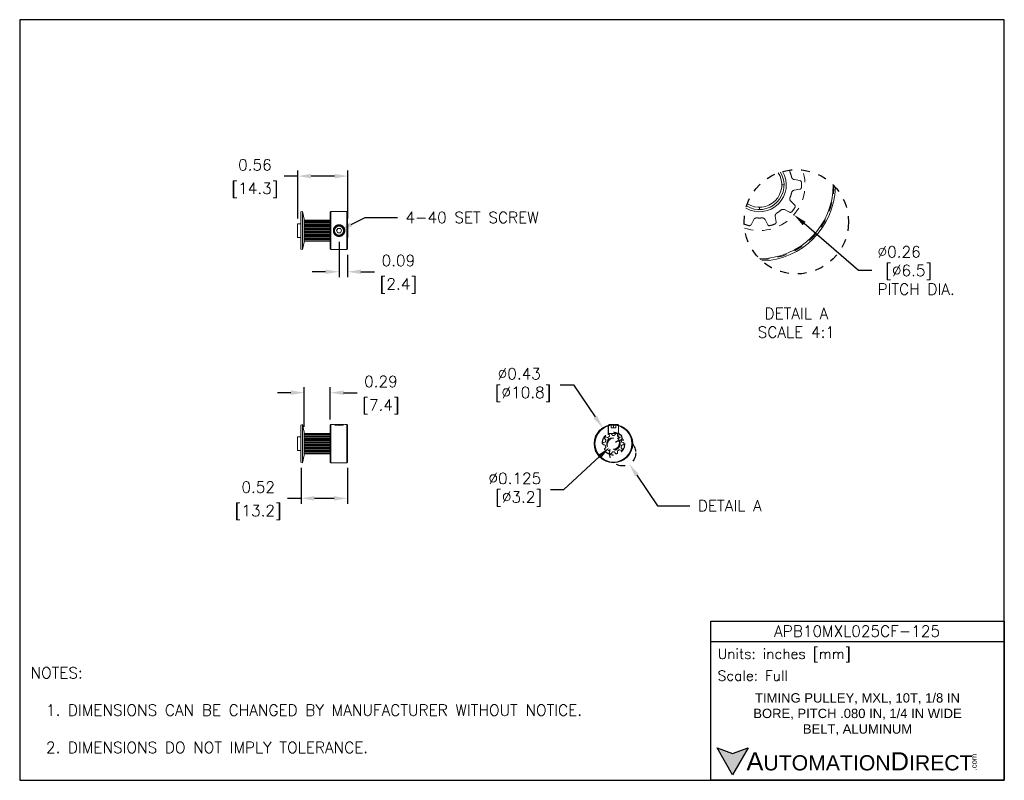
# Model space of a CAD drawing. Extents: x 886.4 to 897.4, y -8.5 to 0.
import ezdxf
from ezdxf import colors
from ezdxf.entities.mleader import LeaderData, LeaderLine
from ezdxf.math import Vec2, Vec3

# ---------------------------------------------------------------- set-up
doc = ezdxf.new("R2010")
doc.units = 0
doc.header["$LTSCALE"] = 0.25
doc.header["$MEASUREMENT"] = 0
doc.linetypes.add('HIDDEN', pattern=[0.375, 0.25, -0.125])
doc.layers.get('0').update_dxf_attribs({"linetype": 'CONTINUOUS'})
doc.layers.get('DEFPOINTS').update_dxf_attribs({"linetype": 'CONTINUOUS'})
for name, color, linetype in [('DIMENSIONS', 140, 'CONTINUOUS'), ('HIDDEN', 102, 'HIDDEN'), ('TEXT', 140, 'CONTINUOUS')]:
    doc.layers.add(name, color=color, linetype=linetype)
doc.styles.add('ROMANS', font='romans.shx')
doc.styles.get("Standard").update_dxf_attribs({"font": 'romans.shx'})
doc.styles.add('型式1', font='txt')
doc.dimstyles.get("Standard").update_dxf_attribs({"dimtxt": 0.125, "dimasz": 0.15, "dimexe": 0.0625, "dimexo": 0.0625, "dimgap": 0.0625, "dimtad": 0, "dimtih": 1, "dimtoh": 1, "dimzin": 0, "dimdsep": 46, "dimtxsty": 'Standard', "dimcen": 0, "dimclrd": 256, "dimclre": 256, "dimclrt": 256, "dimadec": 0, "dimazin": 0, "dimtfac": 1, "dimtofl": 0, "dimtmove": 0, "dimatfit": 3, "dimfxl": 1, "dimtolj": 1, "dimtzin": 0, "dimarcsym": 0})

# ---------------------------------------------------------------- blocks, each defined once
blk = doc.blocks.new('*D2')
at = {"layer": 'DEFPOINTS', "color": 0, "transparency": 16777216}
for p in [(894.304, -1.547), (895.076, -2.214)]:
    blk.add_point(p, dxfattribs=at)
at = {"layer": 'DIMENSIONS', "lineweight": -2, "transparency": 16777216}
for p, q in [((895.798, -2.837), (895.19, -2.312)), ((895.948, -2.837), (895.798, -2.837))]:
    blk.add_line(p, q, dxfattribs=at)
at = {"layer": 'DIMENSIONS', "transparency": 16777216}
blk.add_solid([(895.206, -2.293), (895.174, -2.331), (895.076, -2.214)], dxfattribs=at)
at = {"layer": 'DIMENSIONS', "transparency": 16777216, "insert": (896.01, -2.837), "char_height": 0.125, "attachment_point": 4}
blk.add_mtext('\\A1;∅0.26\\P [∅6.5]\\PPITCH DIA.', dxfattribs=at)
blk = doc.blocks.new('*D7')
at = {"layer": 'DEFPOINTS', "color": 0, "transparency": 16777216}
for p in [(892.94, -4.596), (893.179, -4.948)]:
    blk.add_point(p, dxfattribs=at)
at = {"layer": 'DIMENSIONS', "lineweight": -2, "transparency": 16777216}
for p, q in [((892.465, -4.116), (892.615, -4.116)), ((892.615, -4.116), (892.856, -4.472))]:
    blk.add_line(p, q, dxfattribs=at)
at = {"layer": 'DIMENSIONS', "transparency": 16777216}
blk.add_solid([(892.877, -4.458), (892.836, -4.486), (892.94, -4.596)], dxfattribs=at)
at = {"layer": 'DIMENSIONS', "transparency": 16777216, "insert": (892.007, -4.116), "char_height": 0.125, "attachment_point": 5}
blk.add_mtext('\\A1;∅0.43\\P [∅10.8]', dxfattribs=at)
blk = doc.blocks.new('*D8')
at = {"layer": 'DEFPOINTS', "color": 0, "transparency": 16777216}
for p in [(893.105, -4.729), (893.014, -4.814)]:
    blk.add_point(p, dxfattribs=at)
at = {"layer": 'DIMENSIONS', "lineweight": -2, "transparency": 16777216}
for p, q in [((892.507, -5.285), (892.904, -4.916)), ((892.357, -5.285), (892.507, -5.285))]:
    blk.add_line(p, q, dxfattribs=at)
at = {"layer": 'DIMENSIONS', "transparency": 16777216}
blk.add_solid([(892.887, -4.898), (892.921, -4.935), (893.014, -4.814)], dxfattribs=at)
at = {"layer": 'DIMENSIONS', "transparency": 16777216, "insert": (891.958, -5.285), "char_height": 0.125, "attachment_point": 5}
blk.add_mtext('\\A1;∅0.125\\P [∅3.2]', dxfattribs=at)
blk = doc.blocks.new('*D9')
at = {"layer": 'DEFPOINTS', "color": 0, "transparency": 16777216}
for p in [(889.895, -4.202), (889.895, -4.566), (889.605, -4.644)]:
    blk.add_point(p, dxfattribs=at)
at = {"layer": 'DIMENSIONS', "lineweight": -2, "transparency": 16777216}
for p, q in [((889.605, -4.582), (889.605, -4.139)), ((889.895, -4.503), (889.895, -4.139)), ((889.455, -4.202), (889.305, -4.202)), ((890.045, -4.202), (890.195, -4.202))]:
    blk.add_line(p, q, dxfattribs=at)
at = {"layer": 'DIMENSIONS', "transparency": 16777216}
for points in [[(889.455, -4.177), (889.455, -4.227), (889.605, -4.202)], [(890.045, -4.177), (890.045, -4.227), (889.895, -4.202)]]:
    blk.add_solid(points, dxfattribs=at)
at = {"layer": 'DIMENSIONS', "transparency": 16777216, "char_height": 0.125, "attachment_point": 5}
for s, insert in [('\\A1;0.29', (890.462, -4.077)), ('\\A1;[7.4]', (890.462, -4.36))]:
    blk.add_mtext(s, dxfattribs=dict(at, insert=insert))
blk = doc.blocks.new('*D10')
at = {"layer": 'DEFPOINTS', "color": 0, "transparency": 16777216}
for p in [(889.569, -4.978), (890.089, -4.978), (889.569, -5.383)]:
    blk.add_point(p, dxfattribs=at)
at = {"layer": 'DIMENSIONS', "lineweight": -2, "transparency": 16777216}
for p, q in [((889.569, -5.041), (889.569, -5.446)), ((890.089, -5.041), (890.089, -5.446)), ((889.569, -5.383), (889.419, -5.383)), ((889.939, -5.383), (889.719, -5.383))]:
    blk.add_line(p, q, dxfattribs=at)
at = {"layer": 'DIMENSIONS', "transparency": 16777216}
for points in [[(889.719, -5.358), (889.719, -5.408), (889.569, -5.383)], [(889.939, -5.358), (889.939, -5.408), (890.089, -5.383)]]:
    blk.add_solid(points, dxfattribs=at)
at = {"layer": 'DIMENSIONS', "transparency": 16777216, "char_height": 0.125, "attachment_point": 5}
for s, insert in [('\\A1;0.52', (889.091, -5.258)), ('\\A1;[13.2]', (889.091, -5.541))]:
    blk.add_mtext(s, dxfattribs=dict(at, insert=insert))
blk = doc.blocks.new('*D11')
at = {"layer": 'DEFPOINTS', "color": 0, "transparency": 16777216}
for p in [(889.994, -2.456), (890.089, -2.597), (890.089, -2.851)]:
    blk.add_point(p, dxfattribs=at)
at = {"layer": 'DIMENSIONS', "lineweight": -2, "transparency": 16777216}
for p, q in [((889.994, -2.518), (889.994, -2.913)), ((890.089, -2.66), (890.089, -2.913)), ((889.844, -2.851), (889.694, -2.851)), ((890.239, -2.851), (890.389, -2.851))]:
    blk.add_line(p, q, dxfattribs=at)
at = {"layer": 'DIMENSIONS', "transparency": 16777216}
for points in [[(889.844, -2.826), (889.844, -2.876), (889.994, -2.851)], [(890.239, -2.826), (890.239, -2.876), (890.089, -2.851)]]:
    blk.add_solid(points, dxfattribs=at)
at = {"layer": 'DIMENSIONS', "transparency": 16777216, "char_height": 0.125, "attachment_point": 5}
for s, insert in [('\\A1;0.09', (890.657, -2.726)), ('\\A1;[2.4]', (890.657, -3.009))]:
    blk.add_mtext(s, dxfattribs=dict(at, insert=insert))
blk = doc.blocks.new('*D12')
at = {"layer": 'DEFPOINTS', "color": 0, "transparency": 16777216}
for p in [(889.532, -1.782), (889.532, -2.316), (890.094, -2.316)]:
    blk.add_point(p, dxfattribs=at)
at = {"layer": 'DIMENSIONS', "lineweight": -2, "transparency": 16777216}
for p, q in [((889.532, -2.254), (889.532, -1.72)), ((890.094, -2.254), (890.094, -1.72)), ((889.532, -1.782), (889.382, -1.782)), ((889.944, -1.782), (889.682, -1.782))]:
    blk.add_line(p, q, dxfattribs=at)
at = {"layer": 'DIMENSIONS', "transparency": 16777216}
for points in [[(889.682, -1.757), (889.682, -1.807), (889.532, -1.782)], [(889.944, -1.757), (889.944, -1.807), (890.094, -1.782)]]:
    blk.add_solid(points, dxfattribs=at)
at = {"layer": 'DIMENSIONS', "transparency": 16777216, "char_height": 0.125, "attachment_point": 5}
for s, insert in [('\\A1;0.56', (889.054, -1.657)), ('\\A1;[14.3]', (889.054, -1.94))]:
    blk.add_mtext(s, dxfattribs=dict(at, insert=insert))

msp = doc.modelspace()

# ---------------------------------------------------------------- hatches: boundary and pattern name
at = {"layer": 'TEXT'}
msp.add_hatch(color=256, dxfattribs=at).paths.add_polyline_path([(894.5657, -8.1714), (894.3911, -8.2349), (894.2165, -8.1714), (894.3911, -8.4738)])

# ---------------------------------------------------------------- linework, layer by layer
at = {"color": 7, "linetype": 'HIDDEN', "lineweight": 0}
for p, q in [((895.1429, -1.8321), (895.0789, -1.8208)), ((894.9404, -1.8803), (894.9664, -1.8803)), ((895.0789, -1.9398), (895.1429, -1.9285)), ((895.0848, -2.1073), (895.0396, -2.0605)), ((894.6904, -2.1563), (894.6904, -2.1303)), ((894.9697, -2.1568), (895.0282, -2.1853)), ((894.5964, -2.3256), (894.6269, -2.2682)), ((894.7538, -2.2682), (894.7844, -2.3256)), ((894.8761, -2.2958), (894.867, -2.2314))]:
    msp.add_line(p, q, dxfattribs=at)
at = {"lineweight": 15}
for p, q in [((889.5855, -2.1786), (889.5685, -2.1826)), ((889.5685, -2.5996), (889.5685, -2.1826)), ((889.6045, -2.2636), (889.5855, -2.1786)), ((889.5855, -2.6036), (889.5855, -2.1786)), ((889.9008, -2.1786), (889.8945, -2.1849)), ((889.8945, -2.5973), (889.8945, -2.1849)), ((890.0827, -2.1786), (889.9008, -2.1786)), ((889.9008, -2.1786), (889.9008, -2.6036)), ((890.089, -2.1849), (890.0827, -2.1786)), ((890.0827, -2.6036), (890.0827, -2.1786)), ((890.089, -2.1849), (890.089, -2.5973)), ((889.6045, -2.5186), (889.6045, -2.2636)), ((889.8945, -2.2736), (889.6045, -2.2736)), ((889.6045, -2.2738), (889.8945, -2.2738)), ((889.8945, -2.2779), (889.6045, -2.2779)), ((889.8945, -2.291), (889.6045, -2.291)), ((889.8945, -2.2918), (889.6045, -2.2918)), ((889.6045, -2.3006), (889.8945, -2.3006)), ((889.8945, -2.3066), (889.6045, -2.3066)), ((889.5685, -2.3161), (889.5315, -2.3161)), ((889.5315, -2.4661), (889.5315, -2.3161)), ((889.6045, -2.3212), (889.8945, -2.3212)), ((889.8945, -2.331), (889.6045, -2.331)), ((889.6045, -2.3427), (889.8945, -2.3427)), ((889.8945, -2.3446), (889.6045, -2.3446)), ((889.8945, -2.3477), (889.6045, -2.3477)), ((889.6045, -2.3619), (889.8945, -2.3619)), ((889.8945, -2.3676), (889.6045, -2.3676)), ((889.6045, -2.3752), (889.8945, -2.3752)), ((889.8945, -2.3838), (889.6045, -2.3838)), ((889.6045, -2.3983), (889.8945, -2.3983)), ((889.8945, -2.4069), (889.6045, -2.4069)), ((889.6045, -2.4146), (889.8945, -2.4146)), ((889.9799, -2.3661), (889.9654, -2.3911)), ((889.9654, -2.3911), (889.9799, -2.4161)), ((890.0087, -2.3661), (889.9799, -2.3661)), ((889.9799, -2.4161), (890.0087, -2.4161)), ((890.0232, -2.3911), (890.0087, -2.3661)), ((890.0087, -2.4161), (890.0232, -2.3911)), ((890.094, -2.3161), (890.089, -2.3161)), ((890.094, -2.4661), (890.094, -2.3161)), ((889.5315, -2.4661), (889.5685, -2.4661)), ((889.5855, -2.6036), (889.6045, -2.5186)), ((889.8945, -2.4202), (889.6045, -2.4202)), ((889.6045, -2.4344), (889.8945, -2.4344)), ((889.6045, -2.4375), (889.8945, -2.4375)), ((889.8945, -2.4394), (889.6045, -2.4394)), ((889.6045, -2.4511), (889.8945, -2.4511)), ((889.8945, -2.4609), (889.6045, -2.4609)), ((889.6045, -2.4755), (889.8945, -2.4755)), ((889.8945, -2.4815), (889.6045, -2.4815)), ((889.6045, -2.4903), (889.8945, -2.4903)), ((889.6045, -2.4911), (889.8945, -2.4911)), ((889.6045, -2.5042), (889.8945, -2.5042)), ((889.8945, -2.5083), (889.6045, -2.5083)), ((889.6045, -2.5086), (889.8945, -2.5086)), ((890.089, -2.4661), (890.094, -2.4661)), ((889.5685, -2.5996), (889.5855, -2.6036)), ((889.8945, -2.5973), (889.9008, -2.6036)), ((889.9008, -2.6036), (890.0827, -2.6036)), ((890.0827, -2.6036), (890.089, -2.5973)), ((889.5855, -4.5593), (889.5685, -4.5633)), ((889.5685, -4.7718), (889.5685, -4.5633)), ((889.6045, -4.6443), (889.5855, -4.5593)), ((889.5855, -4.7718), (889.5855, -4.5593)), ((889.9008, -4.5593), (889.8945, -4.5656)), ((889.8945, -4.7718), (889.8945, -4.5656)), ((889.9304, -4.5593), (889.9008, -4.5593)), ((889.9008, -4.5593), (889.9008, -4.7718)), ((889.9443, -4.5593), (889.9412, -4.5624)), ((889.9443, -4.5593), (889.9943, -4.5593)), ((889.9943, -4.5643), (889.9489, -4.5643)), ((889.9943, -4.5593), (890.0443, -4.5593)), ((890.0397, -4.5643), (889.9943, -4.5643)), ((890.0474, -4.5624), (890.0443, -4.5593)), ((890.0827, -4.5593), (890.0582, -4.5593)), ((890.089, -4.5656), (890.0827, -4.5593)), ((890.0827, -4.9843), (890.0827, -4.5593)), ((890.089, -4.5656), (890.089, -4.978)), ((889.5685, -4.6968), (889.5315, -4.6968)), ((889.5315, -4.7718), (889.5315, -4.6968)), ((889.6045, -4.7718), (889.6045, -4.6443)), ((889.8945, -4.6578), (889.6045, -4.6578)), ((889.8945, -4.658), (889.6045, -4.658)), ((889.6045, -4.6626), (889.8945, -4.6626)), ((889.8945, -4.6679), (889.6045, -4.6679)), ((889.6045, -4.684), (889.8945, -4.684)), ((889.8945, -4.693), (889.6045, -4.693)), ((889.8945, -4.6951), (889.6045, -4.6951)), ((889.8945, -4.6969), (889.6045, -4.6969)), ((889.6045, -4.7089), (889.8945, -4.7089)), ((889.8945, -4.7151), (889.6045, -4.7151)), ((889.6045, -4.7268), (889.8945, -4.7268)), ((889.5315, -4.8468), (889.5315, -4.7718)), ((889.5685, -4.9803), (889.5685, -4.7718)), ((889.5855, -4.9843), (889.5855, -4.7718)), ((889.8945, -4.7365), (889.6045, -4.7365)), ((889.6045, -4.7502), (889.8945, -4.7502)), ((889.8945, -4.7569), (889.6045, -4.7569)), ((889.6045, -4.7598), (889.8945, -4.7598)), ((889.8945, -4.7644), (889.6045, -4.7644)), ((889.6045, -4.8993), (889.6045, -4.7718)), ((889.6045, -4.7793), (889.8945, -4.7793)), ((889.8945, -4.7839), (889.6045, -4.7839)), ((889.6045, -4.7867), (889.8945, -4.7867)), ((889.8945, -4.7934), (889.6045, -4.7934)), ((889.6045, -4.8072), (889.8945, -4.8072)), ((889.8945, -4.8169), (889.6045, -4.8169)), ((889.6045, -4.8286), (889.8945, -4.8286)), ((889.8945, -4.8347), (889.6045, -4.8347)), ((889.8945, -4.978), (889.8945, -4.7718)), ((889.9008, -4.7718), (889.9008, -4.9843)), ((889.5315, -4.8468), (889.5685, -4.8468)), ((889.5855, -4.9843), (889.6045, -4.8993)), ((889.6045, -4.8468), (889.8945, -4.8468)), ((889.6045, -4.8486), (889.8945, -4.8486)), ((889.6045, -4.8507), (889.8945, -4.8507)), ((889.8945, -4.8596), (889.6045, -4.8596)), ((889.6045, -4.8757), (889.8945, -4.8757)), ((889.8945, -4.881), (889.6045, -4.881)), ((889.6045, -4.8856), (889.8945, -4.8856)), ((889.6045, -4.8858), (889.8945, -4.8858)), ((889.5685, -4.9803), (889.5855, -4.9843)), ((889.8945, -4.978), (889.9008, -4.9843)), ((889.9008, -4.9843), (890.0827, -4.9843)), ((890.0827, -4.9843), (890.089, -4.978))]:
    msp.add_line(p, q, dxfattribs=at)
for centre, radius in [((889.9943, -2.3911), 0.055), ((889.9943, -2.3911), 0.05), ((893.0596, -4.7718), 0.2125), ((893.0596, -4.7718), 0.2062)]:
    msp.add_circle(centre, radius, dxfattribs=at)
at = {"color": 7, "linetype": 'HIDDEN', "lineweight": 0}
for centre, radius, start, end in [((894.6904, -1.8803), 0.51, 250.92706, 19.07294), ((895.0655, -1.7251), 0.036, 161.81099, 202.47306), ((894.6904, -1.8803), 0.37, 13.52694, 22.47306), ((895.0851, -1.7853), 0.036, 193.52694, 260), ((895.1395, -1.8518), 0.02, 3.63317, 80), ((894.6904, -1.8803), 0.47, 356.36683, 3.63317), ((894.6904, -1.8803), 0.834, 270.64271, 359.35729), ((894.6904, -1.8803), 0.37, 337.52694, 346.47306), ((895.0851, -1.9753), 0.036, 100, 166.47306), ((895.1395, -1.9088), 0.02, 280, 356.36683), ((895.0655, -2.0355), 0.036, 157.52694, 224), ((894.9027, -2.2264), 0.036, 121.52694, 188), ((894.6904, -1.8803), 0.37, 301.52694, 310.47306), ((894.9539, -2.1892), 0.036, 64, 130.47306), ((895.0369, -2.1674), 0.02, 244, 320.36683), ((894.6904, -1.8803), 0.47, 320.36683, 327.63317), ((895.0705, -2.1212), 0.02, 327.63317, 44), ((894.6587, -2.2851), 0.036, 85.52694, 152), ((894.6904, -1.8803), 0.37, 265.52694, 274.47306), ((894.722, -2.2851), 0.036, 28, 94.47306), ((894.8563, -2.2986), 0.02, 291.63317, 8), ((894.6904, -1.8803), 0.47, 248.76174, 255.63317), ((894.5787, -2.3162), 0.02, 255.63317, 332), ((894.802, -2.3162), 0.02, 208, 284.36683), ((894.6904, -1.8803), 0.47, 284.36683, 291.63317)]:
    msp.add_arc(centre, radius, start, end, dxfattribs=at)
at = {"color": 7, "linetype": 'Continuous', "lineweight": 15}
for radius, start, end in [(0.3, 239.90352, 30.09648), (0.2752, 238.6465, 31.3535), (0.25, 237.37603, 32.62397), (0.8248, 270, 0), (0.85, 271.77843, 358.22157)]:
    msp.add_arc((894.6904, -1.8803), radius, start, end, dxfattribs=at)
at = {"lineweight": 15}
msp.add_arc((889.9943, -4.3598), 0.2095, 252.24327, 287.7567, dxfattribs=at)
for points, knots in [([(889.9304, -2.3911), (889.9304, -2.3889), (889.9306, -2.3846), (889.9315, -2.3783), (889.9331, -2.3721), (889.9352, -2.3661), (889.9379, -2.3603), (889.9411, -2.3549), (889.9449, -2.3497), (889.9491, -2.3451), (889.9537, -2.3408), (889.9587, -2.337), (889.9641, -2.3337), (889.9697, -2.331), (889.9756, -2.3288), (889.9817, -2.3273), (889.9869, -2.3265), (889.9911, -2.3262), (889.9938, -2.3261), (889.9959, -2.3261), (889.998, -2.3262), (890.0016, -2.3265), (890.0068, -2.3273), (890.0129, -2.3288), (890.0189, -2.331), (890.0245, -2.3337), (890.0299, -2.337), (890.0349, -2.3408), (890.0395, -2.3451), (890.0437, -2.3498), (890.0475, -2.3549), (890.0507, -2.3603), (890.0534, -2.3661), (890.0555, -2.3721), (890.057, -2.3783), (890.058, -2.3846), (890.0583, -2.3911), (890.058, -2.3975), (890.057, -2.4038), (890.0555, -2.41), (890.0534, -2.416), (890.0507, -2.4218), (890.0474, -2.4273), (890.0437, -2.4324), (890.0395, -2.4371), (890.0349, -2.4413), (890.0299, -2.4451), (890.0245, -2.4484), (890.0189, -2.4511), (890.0129, -2.4533), (890.0068, -2.4548), (890.0016, -2.4556), (889.9974, -2.4559), (889.9943, -2.456), (889.9911, -2.4559), (889.9869, -2.4556), (889.9817, -2.4548), (889.9756, -2.4533), (889.9697, -2.4511), (889.964, -2.4484), (889.9587, -2.4451), (889.9537, -2.4413), (889.949, -2.437), (889.9448, -2.4323), (889.9411, -2.4272), (889.9379, -2.4218), (889.9352, -2.416), (889.9331, -2.41), (889.9315, -2.4038), (889.9306, -2.3975), (889.9304, -2.3932), (889.9304, -2.3911)], [0, 0, 0, 0, 0.0157929, 0.0314723, 0.0471991, 0.0630041, 0.0786683, 0.094321, 0.110069, 0.1256897, 0.1412432, 0.1568747, 0.1724782, 0.1879457, 0.2034317, 0.2190302, 0.2344903, 0.2421981, 0.249917, 0.2543417, 0.2576697, 0.2654742, 0.2810026, 0.2964554, 0.3119981, 0.3276144, 0.3431362, 0.3587081, 0.3744094, 0.3900149, 0.4056143, 0.421353, 0.4370803, 0.452719, 0.4684231, 0.4842614, 0.4999962, 0.5157448, 0.531582, 0.5472746, 0.5629363, 0.5787115, 0.5944087, 0.6100114, 0.6256654, 0.6413471, 0.6568785, 0.6723991, 0.6880281, 0.7035323, 0.7189601, 0.7344761, 0.7422834, 0.7500403, 0.7577645, 0.7654785, 0.7809528, 0.7965561, 0.812057, 0.8275659, 0.8432163, 0.8588076, 0.8743663, 0.8900376, 0.9057536, 0.921369, 0.93703, 0.9528405, 0.968545, 0.9842113, 1, 1, 1, 1]), ([(889.9353, -2.3911), (889.9353, -2.393), (889.9355, -2.3969), (889.9363, -2.4026), (889.9378, -2.4083), (889.9397, -2.4137), (889.9422, -2.419), (889.9452, -2.4239), (889.9481, -2.4278), (889.9506, -2.4307), (889.9526, -2.4328), (889.9546, -2.4348), (889.9575, -2.4373), (889.9614, -2.4401), (889.9664, -2.4431), (889.9716, -2.4456), (889.9771, -2.4476), (889.9827, -2.449), (889.9885, -2.4499), (889.9943, -2.4501), (890.0001, -2.4499), (890.0059, -2.449), (890.0115, -2.4476), (890.017, -2.4456), (890.0222, -2.4431), (890.0272, -2.4402), (890.031, -2.4373), (890.0339, -2.4348), (890.036, -2.4328), (890.038, -2.4307), (890.0405, -2.4278), (890.0434, -2.424), (890.0464, -2.419), (890.0488, -2.4138), (890.0508, -2.4083), (890.0522, -2.4027), (890.0531, -2.3969), (890.0534, -2.3911), (890.0531, -2.3852), (890.0522, -2.3794), (890.0508, -2.3738), (890.0488, -2.3683), (890.0464, -2.3631), (890.0434, -2.3582), (890.0405, -2.3543), (890.038, -2.3514), (890.036, -2.3493), (890.0339, -2.3473), (890.031, -2.3448), (890.0272, -2.342), (890.0222, -2.339), (890.017, -2.3365), (890.0115, -2.3345), (890.0059, -2.3331), (890.0001, -2.3322), (889.9962, -2.3321), (889.9923, -2.3321), (889.9885, -2.3322), (889.9827, -2.3331), (889.977, -2.3345), (889.9716, -2.3365), (889.9664, -2.339), (889.9614, -2.3419), (889.9576, -2.3448), (889.9546, -2.3473), (889.9526, -2.3493), (889.9506, -2.3514), (889.9481, -2.3543), (889.9452, -2.3582), (889.9422, -2.3631), (889.9397, -2.3683), (889.9378, -2.3738), (889.9363, -2.3795), (889.9355, -2.3852), (889.9353, -2.3891), (889.9353, -2.3911)], [0, 0, 0, 0, 0.0156472, 0.0311801, 0.0467647, 0.0624739, 0.0780578, 0.0936219, 0.1093129, 0.1171717, 0.1249902, 0.1327868, 0.1405792, 0.1562183, 0.171936, 0.1875274, 0.203123, 0.2188308, 0.2344146, 0.2499596, 0.2656314, 0.2812571, 0.2967882, 0.3123873, 0.3280993, 0.3436867, 0.359266, 0.3671, 0.3749784, 0.3828271, 0.3906384, 0.4062164, 0.4218623, 0.4375599, 0.4531213, 0.4686942, 0.4843966, 0.5000041, 0.5155977, 0.5313013, 0.5468856, 0.5624242, 0.5780741, 0.5937612, 0.6093359, 0.6171286, 0.6249472, 0.63281, 0.6406793, 0.6562991, 0.6718877, 0.687587, 0.7032247, 0.7187811, 0.734377, 0.75, 0.7500835, 0.7656169, 0.7811864, 0.7968893, 0.81247, 0.8280198, 0.8436904, 0.85937, 0.8671654, 0.8749538, 0.8827532, 0.8905806, 0.9063037, 0.9219051, 0.9374922, 0.9531959, 0.9688027, 0.9843487, 1, 1, 1, 1]), ([(889.9585, -2.4324), (889.9574, -2.4333), (889.9563, -2.4343), (889.9553, -2.4352), (889.9552, -2.4352)], [0, 0, 0, 0, 0.9608809, 1, 1, 1, 1]), ([(890.0333, -2.4352), (890.0329, -2.4348), (890.0319, -2.4339), (890.0307, -2.4329), (890.0301, -2.4324)], [0, 0, 0, 0, 0.4603254, 1, 1, 1, 1])]:
    msp.add_open_spline(points, degree=3, knots=knots, dxfattribs=at)
at = {"layer": 'DEFPOINTS'}
msp.add_lwpolyline([(897.4262, -0.0339), (886.4262, -0.0339), (886.4262, -8.5339), (897.4262, -8.5339)], close=True, dxfattribs=at)
msp.add_circle((893.0596, -4.7718), 0.2125, dxfattribs=at)
at = {"layer": 'HIDDEN', "lineweight": 0}
for p, q in [((892.9946, -4.5695), (893.0006, -4.5728)), ((893.0006, -4.5728), (893.0006, -4.7128)), ((893.0046, -4.5666), (893.0046, -4.6573)), ((893.1054, -4.5643), (893.0137, -4.5643)), ((893.0346, -4.5943), (893.0346, -4.5593)), ((893.0346, -4.5943), (893.0596, -4.5943)), ((893.0596, -4.5943), (893.0596, -4.5593)), ((893.0596, -4.5943), (893.0846, -4.5943)), ((893.0846, -4.5943), (893.0846, -4.5593)), ((893.1146, -4.6573), (893.1146, -4.5666)), ((893.1186, -4.5728), (893.1245, -4.5695)), ((893.1186, -4.7512), (893.1186, -4.5728)), ((892.9609, -4.7151), (892.9722, -4.7268)), ((892.9897, -4.7027), (892.9751, -4.6956)), ((893.0154, -4.7276), (893.0006, -4.7128)), ((893.0046, -4.6573), (893.1146, -4.6573)), ((893.0131, -4.6679), (893.0154, -4.684)), ((893.0437, -4.6748), (893.0361, -4.6605)), ((893.0831, -4.6605), (893.0754, -4.6748)), ((893.1037, -4.684), (893.106, -4.6679)), ((893.144, -4.6956), (893.1294, -4.7027)), ((893.1469, -4.7268), (893.1582, -4.7151)), ((892.9624, -4.7569), (892.9464, -4.7598)), ((892.9464, -4.7839), (892.9624, -4.7867)), ((892.9722, -4.8169), (892.9609, -4.8286)), ((893.1582, -4.8286), (893.1469, -4.8169)), ((893.1727, -4.7598), (893.1567, -4.7569)), ((893.1567, -4.7867), (893.1727, -4.7839)), ((892.9751, -4.8481), (892.9897, -4.8409)), ((893.0154, -4.8596), (893.0131, -4.8757)), ((893.0361, -4.8831), (893.0437, -4.8688)), ((893.0754, -4.8688), (893.0831, -4.8831)), ((893.106, -4.8757), (893.1037, -4.8596)), ((893.1294, -4.8409), (893.144, -4.8481))]:
    msp.add_line(p, q, dxfattribs=at)
at = {"layer": 'HIDDEN', "lineweight": 15}
for p, q in [((893.0096, -4.5593), (893.0046, -4.5643)), ((893.0046, -4.5643), (893.0046, -4.5666)), ((893.0137, -4.5643), (893.0046, -4.5643)), ((893.0096, -4.5593), (893.1096, -4.5593)), ((893.1146, -4.5643), (893.1054, -4.5643)), ((893.1146, -4.5643), (893.1096, -4.5593)), ((893.1146, -4.5666), (893.1146, -4.5643))]:
    msp.add_line(p, q, dxfattribs=at)
at = {"layer": 'HIDDEN'}
for centre, radius in [((895.1028, -2.2927), 0.5832), ((893.1627, -4.8749), 0.1458)]:
    msp.add_circle(centre, radius, dxfattribs=at)
at = {"layer": 'HIDDEN', "lineweight": 0}
for radius in [0.1275, 0.1255]:
    msp.add_circle((893.0596, -4.7718), radius, dxfattribs=at)
at = {"layer": 'HIDDEN', "lineweight": 15}
for radius in [0.075, 0.0688, 0.0625]:
    msp.add_circle((893.0596, -4.7718), radius, dxfattribs=at)
at = {"layer": 'HIDDEN', "lineweight": 0}
for centre, radius, start, end in [((892.9645, -4.7116), 0.005, 147.63317, 224), ((893.0596, -4.7718), 0.1175, 140.36683, 147.63317), ((892.9729, -4.7001), 0.005, 64, 140.36683), ((892.9658, -4.733), 0.009, 337.52694, 44), ((892.9937, -4.6946), 0.009, 244, 310.47306), ((893.0596, -4.7718), 0.0925, 121.52694, 130.47306), ((893.0065, -4.6853), 0.009, 301.52694, 8), ((893.0181, -4.6672), 0.005, 111.63317, 188), ((893.0596, -4.7718), 0.1175, 104.36683, 111.63317), ((893.0316, -4.6628), 0.005, 28, 104.36683), ((893.0516, -4.6706), 0.009, 208, 274.47306), ((893.0596, -4.7718), 0.0925, 85.52694, 94.47306), ((893.0675, -4.6706), 0.009, 265.52694, 332), ((893.0875, -4.6628), 0.005, 75.63317, 152), ((893.0596, -4.7718), 0.1175, 68.36683, 75.63317), ((893.101, -4.6672), 0.005, 352, 68.36683), ((893.1126, -4.6853), 0.009, 172, 238.47306), ((893.0596, -4.7718), 0.0925, 49.52694, 58.47306), ((893.1254, -4.6946), 0.009, 229.52694, 296), ((893.1462, -4.7001), 0.005, 39.63317, 116), ((893.1533, -4.733), 0.009, 136, 202.47306), ((893.0596, -4.7718), 0.1175, 32.36683, 39.63317), ((893.1546, -4.7116), 0.005, 316, 32.36683), ((893.0596, -4.7718), 0.1175, 176.36683, 183.63317), ((892.9473, -4.7647), 0.005, 100, 176.36683), ((892.9473, -4.7789), 0.005, 183.63317, 260), ((892.9645, -4.832), 0.005, 136, 212.36683), ((893.0596, -4.7718), 0.1175, 212.36683, 219.63317), ((892.9609, -4.7481), 0.009, 280, 346.47306), ((892.9609, -4.7956), 0.009, 13.52694, 80), ((893.0596, -4.7718), 0.0925, 157.52694, 166.47306), ((893.0596, -4.7718), 0.0925, 193.52694, 202.47306), ((892.9658, -4.8106), 0.009, 316, 22.47306), ((893.1533, -4.8106), 0.009, 157.52694, 224), ((893.0596, -4.7718), 0.0925, 13.52694, 22.47306), ((893.0596, -4.7718), 0.0925, 337.52694, 346.47306), ((893.1582, -4.7481), 0.009, 193.52694, 260), ((893.1582, -4.7956), 0.009, 100, 166.47306), ((893.0596, -4.7718), 0.1175, 320.36683, 327.63317), ((893.1546, -4.832), 0.005, 327.63317, 44), ((893.1718, -4.7647), 0.005, 3.63317, 80), ((893.1718, -4.7789), 0.005, 280, 356.36683), ((893.0596, -4.7718), 0.1175, 356.36683, 3.63317), ((892.9729, -4.8436), 0.005, 219.63317, 296), ((892.9937, -4.849), 0.009, 49.52694, 116), ((893.0596, -4.7718), 0.0925, 229.52694, 238.47306), ((893.0065, -4.8583), 0.009, 352, 58.47306), ((893.0181, -4.8764), 0.005, 172, 248.36683), ((893.0596, -4.7718), 0.1175, 248.36683, 255.63317), ((893.0316, -4.8808), 0.005, 255.63317, 332), ((893.0516, -4.873), 0.009, 85.52694, 152), ((893.0596, -4.7718), 0.0925, 265.52694, 274.47306), ((893.0675, -4.873), 0.009, 28, 94.47306), ((893.0875, -4.8808), 0.005, 208, 284.36683), ((893.0596, -4.7718), 0.1175, 284.36683, 291.63317), ((893.101, -4.8764), 0.005, 291.63317, 8), ((893.1126, -4.8583), 0.009, 121.52694, 188), ((893.0596, -4.7718), 0.0925, 301.52694, 310.47306), ((893.1254, -4.849), 0.009, 64, 130.47306), ((893.1462, -4.8436), 0.005, 244, 320.36683)]:
    msp.add_arc(centre, radius, start, end, dxfattribs=at)
msp.add_open_spline([(893.0006, -4.5728), (893.0006, -4.5727), (893.0007, -4.5727), (893.0016, -4.5724), (893.003, -4.5719), (893.0048, -4.5713), (893.0069, -4.5707), (893.0092, -4.57), (893.0117, -4.5693), (893.0146, -4.5685), (893.0178, -4.5677), (893.0212, -4.5669), (893.0249, -4.5661), (893.0287, -4.5654), (893.0327, -4.5648), (893.0372, -4.5641), (893.0423, -4.5636), (893.0479, -4.5631), (893.0537, -4.5628), (893.0596, -4.5627), (893.0654, -4.5628), (893.0712, -4.5631), (893.0768, -4.5636), (893.0825, -4.5642), (893.0881, -4.565), (893.0922, -4.5657), (893.0948, -4.5663), (893.0962, -4.5665), (893.0975, -4.5668), (893.0988, -4.5671), (893.1, -4.5674), (893.1015, -4.5678), (893.1033, -4.5682), (893.1052, -4.5687), (893.107, -4.5692), (893.1086, -4.5696), (893.1102, -4.5701), (893.1116, -4.5705), (893.1129, -4.5709), (893.1145, -4.5714), (893.1161, -4.5719), (893.1175, -4.5724), (893.1184, -4.5727), (893.1185, -4.5727), (893.1186, -4.5728)], degree=3, knots=[0, 0, 0, 0, 0.0312765, 0.0625256, 0.0935854, 0.124781, 0.149692, 0.1744064, 0.1989494, 0.2243051, 0.2499622, 0.2753755, 0.3007044, 0.3253818, 0.3501975, 0.3751243, 0.4062446, 0.4373881, 0.4687905, 0.5000029, 0.5311878, 0.5625925, 0.5937587, 0.6248334, 0.6596961, 0.6944065, 0.7033404, 0.712807, 0.7221218, 0.731323, 0.7398619, 0.7498736, 0.7655979, 0.7813353, 0.7978901, 0.8125815, 0.8286897, 0.8437655, 0.8598124, 0.8751715, 0.9064444, 0.9375547, 0.9688286, 1, 1, 1, 1], dxfattribs=at)
at = {"layer": 'TEXT'}
msp.add_line((894.1464, -6.9818), (897.4262, -6.9818), dxfattribs=at)
for points in [[(894.1464, -8.5339), (894.1464, -6.7557), (897.4262, -6.7557), (897.4262, -8.5339)], [(894.5657, -8.1714), (894.3911, -8.4738), (894.2165, -8.1714), (894.3911, -8.2349)]]:
    msp.add_lwpolyline(points, close=True, dxfattribs=at)

# ---------------------------------------------------------------- texts
at = {"layer": 'TEXT', "insert": (895.1028, -3.4208), "char_height": 0.125, "attachment_point": 5}
msp.add_mtext_dynamic_manual_height_columns('DETAIL A\\PSCALE 4:1', width=1.106953, gutter_width=0.9375, heights=[0], dxfattribs=at)
at = {"layer": 'TEXT'}
for s, insert, char_height, width, attachment_point, style in [('APB10MXL025CF-125', (895.7812, -6.8672), 0.125, 2.200854, 5, 'ROMANS'), (' Units: inches [mm]', (894.1464, -7.1389), 0.113041, 3.279838, 4, 'ROMANS'), (' Scale: Full', (894.1464, -7.365), 0.113041, 3.279838, 4, 'ROMANS'), ('{\\fArial|b0|i0|c0|p34;     \\H1.2x;A\\H0.8333x;UTOMATION\\H1.2x;D\\H0.8333x;IRECT}', (894.2165, -8.3226), 0.169561, 2.872303, 4, '型式1')]:
    msp.add_mtext(s, dxfattribs=dict(at, insert=insert, char_height=char_height, width=width, attachment_point=attachment_point, style=style))
at = {"layer": 'TEXT', "insert": (886.548, -7.2702), "char_height": 0.125, "attachment_point": 1, "style": 'ROMANS'}
msp.add_mtext_dynamic_manual_height_columns('NOTES:\\P\\P  1. DIMENSIONS CAN BE CHANGED BY MANUFACTURER WITHOUT NOTICE.\\P\\P  2. DIMENSIONS DO NOT IMPLY TOLERANCE.', width=7.450206, gutter_width=1.75, heights=[0], dxfattribs=at)
at = {"layer": 'TEXT', "insert": (895.7863, -7.796), "char_height": 0.125, "width": 2.620454, "attachment_point": 5}
msp.add_mtext('{\\fArial|b0|i0|c0|p34;\\H0.83333x;TIMING PULLEY, MXL, 10T, 1/8 IN BORE, PITCH .080 IN, 1/4 IN WIDE BELT, ALUMINUM}', dxfattribs=at)
at = {"layer": 'TEXT', "insert": (897.0564, -8.422), "char_height": 0.061042, "width": 0.180888, "attachment_point": 1, "rotation": 90, "style": '型式1'}
msp.add_mtext('{\\fArial|b0|i0|c0|p34;.com}', dxfattribs=at)

# ---------------------------------------------------------------- dimensions: what is measured, and where the dimension line sits
at = {"layer": 'DIMENSIONS'}
for base, p1, p2, picture, middle in [((889.5315, -1.7824), (890.094, -2.3161), (889.5315, -2.3161), '*D12', (889.0542, -1.7824)), ((890.089, -2.8509), (889.9943, -2.456), (890.089, -2.5973), '*D11', (890.6569, -2.8509)), ((889.8945, -4.202), (889.6045, -4.6443), (889.8945, -4.5656), '*D9', (890.4624, -4.202)), ((889.5685, -5.383), (890.089, -4.978), (889.5685, -4.978), '*D10', (889.0912, -5.383))]:
    dim = msp.add_linear_dim(base=base, p1=p1, p2=p2, dimstyle='Standard', override={"dimpost": '\\X'}, dxfattribs=at)
    dim.commit()
    dim.dimension.update_dxf_attribs({"geometry": picture, "text_midpoint": middle})
dim = msp.add_diameter_dim_2p(p1=(894.3043, -1.547), p2=(895.0764, -2.2136), text='<>\\PPITCH DIA.', dimstyle='Standard', override={"dimlfac": 0.25, "dimpost": '\\X'}, dxfattribs=at)
dim.commit()
dim.dimension.update_dxf_attribs({"geometry": '*D2', "text_midpoint": (896.4807, -2.8365), "dimtype": 163})
for p1, p2, override, picture, middle in [((893.1787, -4.9478), (892.9404, -4.5959), {"dimpost": '\\X'}, '*D7', (892.0068, -4.1157)), ((893.1054, -4.7293), (893.0137, -4.8143), {"dimdec": 3, "dimpost": '\\X'}, '*D8', (891.958, -5.2848))]:
    dim = msp.add_diameter_dim_2p(p1=p1, p2=p2, dimstyle='Standard', override=override, dxfattribs=at)
    dim.commit()
    dim.dimension.update_dxf_attribs({"geometry": picture, "text_midpoint": middle, "dimtype": 163})

# ---------------------------------------------------------------- leaders
at = {"layer": 'TEXT'}
ml = msp.add_multileader_mtext('Standard', dxfattribs=at)
ml.set_content('4-40 SET SCREW', color=256)
ml.set_leader_properties()
ml.build(insert=Vec2(0, 0))
ml.multileader.update_dxf_attribs({"text_left_attachment_type": 2, "text_right_attachment_type": 2, "dogleg_length": 0.36, "arrow_head_size": 0.15})
ctx = ml.context
ctx.base_point, ctx.char_height, ctx.arrow_head_size, ctx.landing_gap_size, ctx.plane_origin = Vec3(890.6458, -2.2441), 0.125, 0.15, 0.09, Vec3(889.9943, -2.3911)
ctx.left_attachment, ctx.right_attachment = 2, 2
notes = []
notes.append((ctx, [(0, (1, 1, 0), (890.2858, -2.2441), (1, 0), 0.36, [(0, [(889.9943, -2.3911)], 0, [])])]))
ctx.mtext.insert, ctx.mtext.flow_direction = Vec3(890.7358, -2.1816), 5
ml = msp.add_multileader_mtext('Standard', dxfattribs=at)
ml.set_content('DETAIL A', color=256)
ml.set_leader_properties()
ml.build(insert=Vec2(0, 0))
ml.multileader.update_dxf_attribs({"text_left_attachment_type": 2, "text_right_attachment_type": 2, "dogleg_length": 0.36, "arrow_head_size": 0.15})
ctx = ml.context
ctx.base_point, ctx.char_height, ctx.arrow_head_size, ctx.landing_gap_size, ctx.plane_origin = Vec3(893.9136, -5.4648), 0.125, 0.15, 0.09, Vec3(893.2368, -5.0005)
ctx.left_attachment, ctx.right_attachment = 2, 2
notes.append((ctx, [(0, (1, 1, 0), (893.5536, -5.4648), (1, 0), 0.36, [(0, [(893.2368, -5.0005)], 0, [])])]))
ctx.mtext.insert, ctx.mtext.flow_direction = Vec3(894.0036, -5.4023), 5
for ctx, leaders in notes:
    for number, flags, end, landing, length, lines in leaders:
        leader = LeaderData()
        leader.index, (leader.has_last_leader_line, leader.has_dogleg_vector, leader.attachment_direction) = number, flags
        leader.last_leader_point, leader.dogleg_vector, leader.dogleg_length = Vec3(end), Vec3(landing), length
        for number, points, colour, breaks in lines:
            line = LeaderLine()
            line.index, line.vertices, line.color, line.breaks = number, Vec3.list(points), colors.encode_raw_color(colour), breaks
            leader.lines.append(line)
        ctx.leaders.append(leader)

doc.saveas('drawing.dxf')
